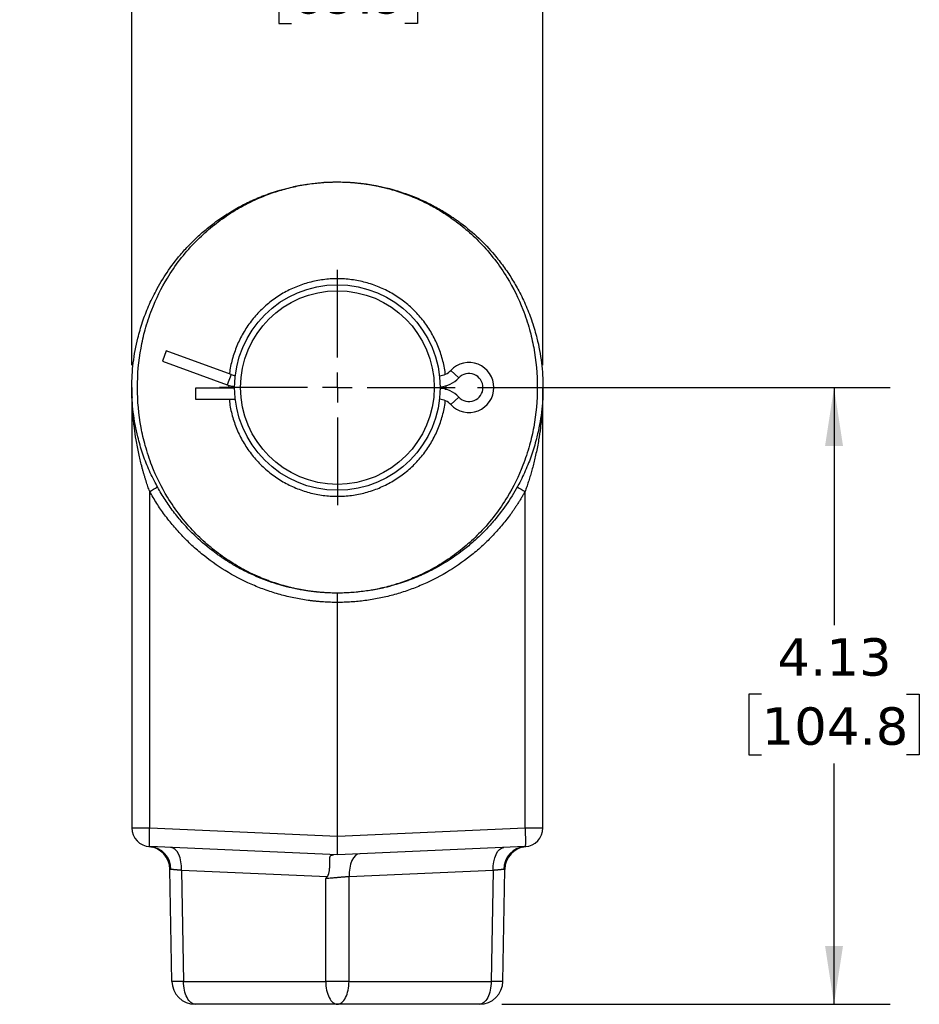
# Model space of a CAD drawing. Header units: inches. Extents: x 0 to 33, y 0 to 25.5.
# Tile 13 of 14: x 19.2 to 25.3, y 10.9 to 17.5. Entities that reach past the tile are written whole.
import ezdxf

# ---------------------------------------------------------------- set-up
doc = ezdxf.new("R2010")
doc.units = ezdxf.units.IN
doc.header["$LTSCALE"] = 3
doc.header["$MEASUREMENT"] = 0
doc.linetypes.add('SLD-Center', pattern=[0.75, 0.6, -0.05, 0.05, -0.05])
doc.linetypes.add('SLD-Solid', pattern=[0])
doc.layers.add('CENTER', color=40, linetype='SLD-Center')
doc.layers.add('DIMENSIONS', color=140, linetype='SLD-Solid', lineweight=25)
doc.styles.add('SLDTEXTSTYLE0', font='VERDANA.TTF')
doc.dimstyles.new('SLDDIMSTYLE2', dxfattribs={"dimtxt": 0.254883, "dimasz": 0.39, "dimexe": 0, "dimexo": 0.0625, "dimgap": 0.063721, "dimtad": 0, "dimtih": 1, "dimtoh": 1, "dimrnd": 1e-09, "dimzin": 12, "dimdsep": 46, "dimtxsty": 'SLDTEXTSTYLE0', "dimsah": 1, "dimcen": 0.09, "dimadec": 0, "dimazin": 3, "dimtfac": 1, "dimtmove": 0, "dimatfit": 0, "dimfxl": 0, "dimfrac": 2, "dimtolj": 1, "dimtzin": 12, "dimarcsym": 0})
doc.dimstyles.new('SLDDIMSTYLE3', dxfattribs={"dimtxt": 0.254883, "dimasz": 0.39, "dimexe": 0, "dimexo": 0.0625, "dimgap": 0.063721, "dimtad": 0, "dimtih": 1, "dimtoh": 1, "dimrnd": 1e-09, "dimzin": 12, "dimdsep": 46, "dimtxsty": 'SLDTEXTSTYLE0', "dimsah": 1, "dimcen": 0.09, "dimadec": 0, "dimazin": 3, "dimtfac": 1, "dimtofl": 0, "dimtmove": 0, "dimatfit": 3, "dimfxl": 0, "dimfrac": 2, "dimtolj": 1, "dimtzin": 12, "dimarcsym": 0})

# ---------------------------------------------------------------- blocks, each defined once
blk = doc.blocks.new('_D_4')
at = {"layer": 'DIMENSIONS'}
for p, q in [((22.3036, 14.9936), (25.0632, 14.9936)), ((24.6882, 14.9936), (24.6882, 13.4043)), ((24.2035, 12.9422), (24.1179, 12.9422)), ((24.1179, 12.9422), (24.1179, 12.5371)), ((25.173, 12.9422), (25.2586, 12.9422)), ((25.2586, 12.9422), (25.2586, 12.5371)), ((24.1179, 12.5371), (24.2035, 12.5371)), ((25.2586, 12.5371), (25.173, 12.5371)), ((24.6882, 10.8683), (24.6882, 12.48)), ((22.4669, 10.8683), (25.0632, 10.8683))]:
    blk.add_line(p, q, dxfattribs=at)
for points in [[(24.6882, 14.9936), (24.6282, 14.6036), (24.7482, 14.6036)], [(24.6882, 10.8683), (24.7482, 11.2583), (24.6282, 11.2583)]]:
    blk.add_solid(points, dxfattribs=at)
at = {"layer": 'DIMENSIONS', "char_height": 0.25, "attachment_point": 1, "style": 'SLDTEXTSTYLE0'}
for s, insert in [('4.13', (24.3095, 13.3168)), ('104.8', (24.2035, 12.8546))]:
    blk.add_mtext(s, dxfattribs=dict(at, insert=insert))
blk = doc.blocks.new('_D_5')
at = {"layer": 'DIMENSIONS'}
for p, q in [((19.9911, 15.1436), (19.9911, 18.2074)), ((22.7411, 15.1436), (22.7411, 18.2074)), ((19.9911, 17.8324), (19.2411, 17.8324)), ((21.0594, 17.8324), (20.9738, 17.8324)), ((20.9738, 17.8324), (20.9738, 17.4273)), ((21.8168, 17.8324), (21.9024, 17.8324)), ((21.9024, 17.8324), (21.9024, 17.4273)), ((22.7411, 17.8324), (23.4911, 17.8324)), ((20.9738, 17.4273), (21.0594, 17.4273)), ((21.9024, 17.4273), (21.8168, 17.4273))]:
    blk.add_line(p, q, dxfattribs=at)
for points in [[(19.9911, 17.8324), (19.6011, 17.8924), (19.6011, 17.7724)], [(22.7411, 17.8324), (23.1311, 17.7724), (23.1311, 17.8924)]]:
    blk.add_solid(points, dxfattribs=at)
at = {"layer": 'DIMENSIONS', "char_height": 0.25, "attachment_point": 1, "style": 'SLDTEXTSTYLE0'}
for s, insert in [('2.75', (21.0594, 18.207)), ('69.9', (21.0594, 17.7448))]:
    blk.add_mtext(s, dxfattribs=dict(at, insert=insert))
blk = doc.blocks.new('SW_CENTERMARKSYMBOL_0')
at = {"layer": 'CENTER', "color": 0}
for p, q in [((0, 0.2), (0, 0.7875)), ((0, 0), (0, 0.1)), ((-0.2, 0), (-0.7875, 0)), ((0, 0), (-0.1, 0)), ((0, 0), (0, -0.1)), ((0, 0), (0.1, 0)), ((0.2, 0), (0.7875, 0)), ((0, -0.2), (0, -0.7875))]:
    blk.add_line(p, q, dxfattribs=at)

msp = doc.modelspace()

# ---------------------------------------------------------------- linework, layer by layer
for p, q in [((21.3661, 16.3686), (21.3661, 16.3686)), ((20.5873, 16.1251), (20.6177, 16.1471)), ((20.6177, 16.1471), (20.629, 16.1544)), ((22.1103, 16.1498), (22.1145, 16.1471)), ((22.1145, 16.1471), (22.1167, 16.1456)), ((20.2212, 15.2384), (20.1962, 15.1696)), ((20.6548, 15.0805), (20.2212, 15.2384)), ((20.1962, 15.1696), (20.6298, 15.0118)), ((22.1777, 15.0578), (22.1244, 15.1079)), ((20.6548, 15.0805), (20.6298, 15.0118)), ((19.9911, 14.9936), (19.9911, 12.0483)), ((20.6786, 14.9886), (20.416, 14.9886)), ((20.416, 14.9886), (20.416, 14.9155)), ((20.6396, 15.0099), (20.6386, 14.9936)), ((20.6386, 14.9936), (20.6389, 14.9886)), ((22.0926, 14.9787), (22.0936, 14.9936)), ((22.0936, 14.9936), (22.0927, 15.0074)), ((22.7411, 12.0483), (22.7411, 14.9936)), ((20.416, 14.9155), (20.683, 14.9155)), ((22.1777, 14.9295), (22.1244, 14.8794)), ((20.1106, 12.0483), (20.1106, 14.2984)), ((22.6215, 12.0483), (22.6215, 14.2984)), ((21.3661, 13.6186), (21.3661, 13.6186)), ((21.3661, 11.9935), (21.3661, 13.5561)), ((19.9911, 12.0483), (20.1106, 12.0483)), ((20.1106, 12.0483), (21.3661, 11.9935)), ((21.3661, 11.9935), (22.6215, 12.0483)), ((22.6215, 12.0483), (22.7411, 12.0483)), ((20.1059, 11.9237), (20.1307, 11.9191)), ((21.3661, 11.8686), (20.1106, 11.9235)), ((22.6215, 11.9235), (21.3661, 11.8686)), ((22.6014, 11.9191), (22.6262, 11.9237)), ((20.259, 11.0219), (20.2459, 11.771)), ((21.2985, 11.7213), (20.3242, 11.7639)), ((20.3242, 11.7639), (20.3371, 11.0219)), ((22.408, 11.7639), (21.4442, 11.7218)), ((22.408, 11.7639), (22.3951, 11.0219)), ((22.4732, 11.0219), (22.4862, 11.771)), ((21.288, 11.7081), (21.2985, 11.7213)), ((21.288, 11.0219), (21.288, 11.7081)), ((21.4442, 11.0219), (21.4442, 11.7218)), ((20.3371, 11.0219), (21.288, 11.0219)), ((21.4442, 11.0219), (22.3951, 11.0219)), ((21.3661, 10.8683), (20.4152, 10.8683)), ((22.3169, 10.8683), (21.3661, 10.8683))]:
    msp.add_line(p, q)
at = {"flags": 128}
for points in [[(19.9921, 14.9398), (19.9922, 14.937), (19.9926, 14.9298), (19.9926, 14.928), (19.9927, 14.9278), (19.9927, 14.9277), (19.9927, 14.9277), (19.9927, 14.9277), (19.9927, 14.9277), (19.9927, 14.9277), (19.9927, 14.9277), (19.9927, 14.9277), (19.9927, 14.9277), (19.9927, 14.9277), (19.9927, 14.9277), (19.9927, 14.9277), (19.9926, 14.928), (19.9925, 14.9308), (19.9922, 14.9382), (19.9914, 14.9624), (19.9911, 14.9936)], [(20.3242, 11.7639), (20.3234, 11.7935), (20.3199, 11.822), (20.3137, 11.8482), (20.305, 11.8713), (20.2941, 11.8903), (20.2815, 11.9047), (20.2676, 11.9137), (20.2529, 11.9172)], [(21.5155, 11.8752), (21.5008, 11.8717), (21.4869, 11.8626), (21.4743, 11.8483), (21.4634, 11.8292), (21.4547, 11.8062), (21.4484, 11.7799), (21.4449, 11.7514), (21.4442, 11.7218)], [(22.408, 11.7639), (22.4087, 11.7935), (22.4123, 11.822), (22.4185, 11.8482), (22.4272, 11.8713), (22.4381, 11.8903), (22.4507, 11.9047), (22.4646, 11.9137), (22.4793, 11.9172)]]:
    msp.add_lwpolyline(points, dxfattribs=at)
for radius in [0.6875, 0.6475]:
    msp.add_circle((21.3661, 14.9936), radius)
for centre, radius, start, end in [((22.2461, 14.9936), 0.1669, 223.19193, 136.80807), ((22.041, 15.1861), 0.1144, 274.04278, 316.80807), ((22.2461, 14.9936), 0.0938, 223.19193, 136.80807), ((20.7046, 15.2174), 0.1456, 250, 261.55511), ((22.041, 15.1861), 0.1875, 273.83118, 316.80807), ((20.7046, 15.2174), 0.2188, 250, 263.17628), ((22.041, 14.8011), 0.1875, 43.19193, 86.16882), ((22.041, 14.8011), 0.1144, 43.19193, 85.95722), ((19.7833, 14.921), 0.7034, 297.73181, 302.63102), ((22.9489, 14.921), 0.7034, 237.36898, 242.26819), ((20.1161, 12.0483), 0.125, 180, 267.5), ((22.6161, 12.0483), 0.125, 272.5, 0), ((20.0897, 11.7683), 0.1562, 1, 84.61673), ((20.1007, 11.7715), 0.1523, 359.61108, 86.24911), ((22.6315, 11.7715), 0.1523, 93.75089, 180.38892), ((22.6425, 11.7683), 0.1563, 95.38327, 179), ((20.4152, 11.0246), 0.1563, 181, 270), ((22.3169, 11.0246), 0.1563, 270, 359)]:
    msp.add_arc(centre, radius, start, end)
for points, knots in [([(21.2257, 13.6264), (21.214, 13.6275), (21.1776, 13.6307), (21.1348, 13.638), (21.0975, 13.6451), (21.0784, 13.649), (21.0602, 13.653), (21.0428, 13.6571), (21.0262, 13.6613), (21.0105, 13.6654), (20.9955, 13.6695), (20.9376, 13.686), (20.8411, 13.72), (20.7441, 13.7662), (20.6853, 13.7988), (20.6595, 13.8139), (20.6344, 13.8294), (20.61, 13.8451), (20.5863, 13.861), (20.5634, 13.8771), (20.5062, 13.9192), (20.42, 13.9919), (20.3374, 14.0792), (20.2844, 14.1443), (20.2546, 14.1836), (20.2266, 14.2236), (20.2003, 14.2641), (20.1756, 14.305), (20.1418, 14.366), (20.102, 14.4486), (20.0614, 14.5546), (20.0247, 14.6807), (19.9978, 14.8272), (19.9877, 14.9936), (19.9978, 15.16), (20.0213, 15.2881), (20.0456, 15.3782), (20.0625, 15.4321), (20.0816, 15.4854), (20.103, 15.538), (20.1267, 15.5899), (20.1655, 15.6665), (20.2255, 15.7661), (20.2929, 15.8551), (20.3443, 15.9141), (20.3739, 15.9459), (20.4048, 15.9771), (20.437, 16.0076), (20.4704, 16.0372), (20.5051, 16.066), (20.5623, 16.1104), (20.6472, 16.1682), (20.7321, 16.2148), (20.7898, 16.2422), (20.8155, 16.2537), (20.8417, 16.2648), (20.8685, 16.2756), (20.8958, 16.2858), (20.9237, 16.2957), (20.9522, 16.305), (20.9948, 16.3179), (21.057, 16.3342), (21.1384, 16.351), (21.1966, 16.3576), (21.2251, 16.3608)], [0, 0, 0, 0, 0.008747, 0.027197, 0.032207, 0.037024, 0.041646, 0.046075, 0.050309, 0.05435, 0.058196, 0.061849, 0.09912, 0.134083, 0.141617, 0.149035, 0.156337, 0.163522, 0.17059, 0.177542, 0.184378, 0.223354, 0.261162, 0.27351, 0.285728, 0.297816, 0.309775, 0.321603, 0.333301, 0.361577, 0.389662, 0.417556, 0.459026, 0.500067, 0.541108, 0.582578, 0.596504, 0.610477, 0.624499, 0.638568, 0.652686, 0.666851, 0.702321, 0.73896, 0.749648, 0.760431, 0.77131, 0.782285, 0.793355, 0.80452, 0.815782, 0.847116, 0.88076, 0.887643, 0.894615, 0.901676, 0.908826, 0.916066, 0.923395, 0.930813, 0.93832, 0.956483, 0.978653, 1, 1, 1, 1]), ([(21.3661, 13.6186), (21.3583, 13.6187), (21.3427, 13.6188), (21.3191, 13.6194), (21.2954, 13.6205), (21.2715, 13.622), (21.2474, 13.6239), (21.2231, 13.6263), (21.1987, 13.6292), (21.1741, 13.6326), (21.1494, 13.6364), (21.1246, 13.6408), (21.0996, 13.6456), (21.0746, 13.651), (21.0494, 13.657), (21.0242, 13.6634), (20.9989, 13.6705), (20.9736, 13.678), (20.9482, 13.6862), (20.9228, 13.6949), (20.8974, 13.7042), (20.872, 13.7141), (20.8135, 13.7384), (20.7243, 13.7819), (20.6103, 13.8527), (20.5051, 13.9336), (20.369, 14.0616), (20.233, 14.2383), (20.1334, 14.4405), (20.0806, 14.5995), (20.0407, 14.7726), (20.0208, 14.9923), (20.0403, 15.2121), (20.0799, 15.3855), (20.1325, 15.5446), (20.232, 15.7473), (20.3679, 15.9244), (20.504, 16.0527), (20.6093, 16.1339), (20.7235, 16.2049), (20.8202, 16.2522), (20.8943, 16.2821), (20.9428, 16.2995), (20.9913, 16.3148), (21.0396, 16.3281), (21.0877, 16.3393), (21.1354, 16.3487), (21.1826, 16.3561), (21.2294, 16.3618), (21.2755, 16.3658), (21.321, 16.3682), (21.3511, 16.3685), (21.3661, 16.3686)], [0, 0, 0, 0, 0.0054731, 0.0109952, 0.0165664, 0.0221866, 0.0278556, 0.0335734, 0.0393399, 0.0451551, 0.0510187, 0.0569308, 0.0628912, 0.0688999, 0.0749566, 0.0810613, 0.0872138, 0.0934141, 0.099662, 0.1059573, 0.1123, 0.1186899, 0.1251268, 0.1568993, 0.1883297, 0.2194104, 0.2501345, 0.3195533, 0.374841, 0.407916, 0.4371948, 0.4996734, 0.5622337, 0.5915185, 0.6246245, 0.6799505, 0.7495287, 0.7802679, 0.8113836, 0.8428691, 0.8747169, 0.8869798, 0.8990705, 0.9109882, 0.922732, 0.9343008, 0.945694, 0.9569107, 0.9679503, 0.9788121, 0.9894955, 1, 1, 1, 1]), ([(21.2346, 16.362), (21.2379, 16.3624), (21.2814, 16.3681), (21.3254, 16.3684), (21.3661, 16.3686)], [0, 0, 0, 0, 0.075359, 1, 1, 1, 1]), ([(21.3661, 16.3686), (21.3739, 16.3686), (21.3895, 16.3685), (21.413, 16.3679), (21.4368, 16.3668), (21.4607, 16.3653), (21.4848, 16.3634), (21.5091, 16.361), (21.5335, 16.3581), (21.5581, 16.3547), (21.5828, 16.3509), (21.6076, 16.3465), (21.6325, 16.3416), (21.6576, 16.3362), (21.6827, 16.3303), (21.708, 16.3238), (21.7332, 16.3168), (21.7586, 16.3092), (21.7839, 16.3011), (21.8093, 16.2924), (21.8347, 16.283), (21.8601, 16.2731), (21.9187, 16.2489), (22.0078, 16.2054), (22.1219, 16.1346), (22.2271, 16.0536), (22.3632, 15.9257), (22.4991, 15.7489), (22.5987, 15.5467), (22.6516, 15.3878), (22.6915, 15.2147), (22.7114, 14.9949), (22.6918, 14.7751), (22.6522, 14.6018), (22.5996, 14.4427), (22.5002, 14.24), (22.3643, 14.0628), (22.2282, 13.9345), (22.1229, 13.8534), (22.0087, 13.7823), (21.912, 13.7351), (21.8379, 13.7052), (21.7893, 13.6877), (21.7408, 13.6724), (21.6925, 13.6592), (21.6445, 13.6479), (21.5968, 13.6386), (21.5495, 13.6311), (21.5028, 13.6254), (21.4566, 13.6215), (21.4111, 13.6191), (21.381, 13.6188), (21.3661, 13.6186)], [0, 0, 0, 0, 0.005473, 0.010995, 0.016566, 0.022187, 0.027856, 0.033573, 0.03934, 0.045155, 0.051019, 0.056931, 0.062891, 0.0689, 0.074957, 0.081061, 0.087214, 0.093414, 0.099662, 0.105957, 0.1123, 0.11869, 0.125127, 0.156899, 0.18833, 0.21941, 0.250135, 0.319553, 0.374841, 0.407916, 0.437195, 0.499673, 0.562234, 0.591519, 0.624624, 0.67995, 0.749529, 0.780268, 0.811384, 0.842869, 0.874717, 0.88698, 0.899071, 0.910988, 0.922732, 0.934301, 0.945694, 0.956911, 0.96795, 0.978812, 0.989496, 1, 1, 1, 1]), ([(21.3661, 16.3686), (21.3969, 16.3683), (21.4386, 16.3679), (21.4799, 16.3635), (21.4907, 16.3624)], [0, 0, 0, 0, 0.740984, 1, 1, 1, 1]), ([(21.5064, 16.3608), (21.5181, 16.3598), (21.5546, 16.3565), (21.5974, 16.3493), (21.6347, 16.3422), (21.6537, 16.3383), (21.6719, 16.3342), (21.6893, 16.3301), (21.7059, 16.326), (21.7217, 16.3219), (21.7367, 16.3178), (21.7946, 16.3012), (21.8911, 16.2673), (21.9881, 16.221), (22.0468, 16.1884), (22.0727, 16.1733), (22.0978, 16.1579), (22.1222, 16.1422), (22.1458, 16.1263), (22.1688, 16.1101), (22.226, 16.0681), (22.3122, 15.9954), (22.3948, 15.9081), (22.4478, 15.843), (22.4775, 15.8036), (22.5056, 15.7637), (22.5319, 15.7232), (22.5565, 15.6823), (22.5904, 15.6213), (22.6302, 15.5387), (22.6707, 15.4326), (22.7075, 15.3066), (22.7344, 15.16), (22.7444, 14.9936), (22.7344, 14.8272), (22.7109, 14.6992), (22.6866, 14.609), (22.6697, 14.5552), (22.6506, 14.5019), (22.6291, 14.4492), (22.6055, 14.3974), (22.5667, 14.3208), (22.5067, 14.2212), (22.4393, 14.1321), (22.3879, 14.0732), (22.3582, 14.0413), (22.3273, 14.0101), (22.2952, 13.9797), (22.2617, 13.95), (22.227, 13.9212), (22.1699, 13.8769), (22.085, 13.8191), (22.0001, 13.7725), (21.9424, 13.7451), (21.9167, 13.7336), (21.8905, 13.7224), (21.8637, 13.7117), (21.8363, 13.7014), (21.8084, 13.6916), (21.78, 13.6823), (21.7374, 13.6694), (21.6751, 13.6531), (21.5938, 13.6362), (21.5356, 13.6297), (21.5071, 13.6265)], [0, 0, 0, 0, 0.008747, 0.027197, 0.032207, 0.037024, 0.041646, 0.046075, 0.050309, 0.05435, 0.058196, 0.061849, 0.09912, 0.134083, 0.141617, 0.149035, 0.156337, 0.163522, 0.17059, 0.177542, 0.184378, 0.223354, 0.261162, 0.27351, 0.285728, 0.297816, 0.309775, 0.321603, 0.333301, 0.361577, 0.389662, 0.417556, 0.459025, 0.500067, 0.541108, 0.582578, 0.596504, 0.610477, 0.624499, 0.638568, 0.652686, 0.666851, 0.702321, 0.73896, 0.749648, 0.760431, 0.77131, 0.782285, 0.793355, 0.80452, 0.815782, 0.847116, 0.88076, 0.887643, 0.894615, 0.901676, 0.908826, 0.916066, 0.923395, 0.930813, 0.93832, 0.956483, 0.978653, 1, 1, 1, 1]), ([(22.0877, 15.0829), (22.0876, 15.0848), (22.0855, 15.1184), (22.0699, 15.1824), (22.0404, 15.2729), (21.9979, 15.3584), (21.9449, 15.4378), (21.882, 15.5095), (21.8102, 15.5725), (21.7309, 15.6255), (21.6453, 15.6677), (21.5549, 15.6984), (21.4613, 15.717), (21.3661, 15.7232), (21.2709, 15.717), (21.1773, 15.6984), (21.0869, 15.6677), (21.0013, 15.6255), (20.9219, 15.5725), (20.8502, 15.5095), (20.7872, 15.4378), (20.7343, 15.3584), (20.6918, 15.2729), (20.6622, 15.1824), (20.6467, 15.1188), (20.6446, 15.0857), (20.6445, 15.0843)], [0, 0, 0, 0, 0.00269, 0.047929, 0.093168, 0.138407, 0.183646, 0.228885, 0.274124, 0.319362, 0.364601, 0.40984, 0.455079, 0.500318, 0.545557, 0.590796, 0.636035, 0.681274, 0.726513, 0.771752, 0.81699, 0.862229, 0.907468, 0.952707, 0.997946, 1, 1, 1, 1]), ([(20.1106, 14.2984), (20.1086, 14.3039), (20.1045, 14.3152), (20.0984, 14.3325), (20.0924, 14.3503), (20.0863, 14.3688), (20.0803, 14.3878), (20.0743, 14.4074), (20.0684, 14.4277), (20.0626, 14.4485), (20.0516, 14.4898), (20.0362, 14.5548), (20.0199, 14.6399), (20.0069, 14.7289), (19.9997, 14.798), (19.9955, 14.8534), (19.9933, 14.8935), (19.9915, 14.9411), (19.9912, 14.9753), (19.9911, 14.9936)], [0, 0, 0, 0, 0.02458, 0.049955, 0.076127, 0.103098, 0.130869, 0.159443, 0.188819, 0.219, 0.249986, 0.367983, 0.500177, 0.616546, 0.749803, 0.796422, 0.853661, 0.921521, 1, 1, 1, 1]), ([(19.9918, 14.9504), (19.9918, 14.9504), (19.9918, 14.9504), (19.9918, 14.9504), (19.9918, 14.9504), (19.9918, 14.9501), (19.9918, 14.9482), (19.9919, 14.9447), (19.9921, 14.9414), (19.9921, 14.9398)], [0, 0, 0, 0, 0.000067, 0.000187, 0.0012, 0.009233, 0.064777, 0.556081, 1, 1, 1, 1]), ([(22.7411, 14.9936), (22.741, 14.9842), (22.741, 14.9658), (22.7404, 14.9392), (22.7397, 14.9145), (22.7387, 14.8916), (22.7376, 14.8707), (22.7364, 14.8515), (22.7352, 14.8343), (22.7319, 14.7923), (22.7253, 14.7289), (22.7123, 14.6399), (22.696, 14.5548), (22.6792, 14.4842), (22.6651, 14.4322), (22.6545, 14.396), (22.6436, 14.3617), (22.6328, 14.3293), (22.6252, 14.3085), (22.6215, 14.2984)], [0, 0, 0, 0, 0.040567, 0.07848, 0.113737, 0.14634, 0.176287, 0.20358, 0.228218, 0.250201, 0.383456, 0.499828, 0.63202, 0.75002, 0.805213, 0.8578, 0.907788, 0.955185, 1, 1, 1, 1]), ([(20.6437, 14.9155), (20.644, 14.9099), (20.6461, 14.8726), (20.6621, 14.8049), (20.6918, 14.7144), (20.7343, 14.6289), (20.7873, 14.5495), (20.8502, 14.4777), (20.9219, 14.4148), (21.0013, 14.3618), (21.0869, 14.3196), (21.1773, 14.2889), (21.2709, 14.2703), (21.3661, 14.2641), (21.4613, 14.2703), (21.5549, 14.2889), (21.6453, 14.3196), (21.7309, 14.3618), (21.8102, 14.4148), (21.882, 14.4777), (21.9449, 14.5495), (21.9979, 14.6289), (22.0404, 14.7144), (22.0699, 14.8049), (22.0855, 14.8688), (22.0876, 14.9023), (22.0877, 14.9041)], [0, 0, 0, 0, 0.007973, 0.052948, 0.097924, 0.1429, 0.187876, 0.232851, 0.277827, 0.322803, 0.367779, 0.412755, 0.45773, 0.502706, 0.547682, 0.592658, 0.637633, 0.682609, 0.727585, 0.772561, 0.817536, 0.862512, 0.907488, 0.952464, 0.997439, 1, 1, 1, 1]), ([(21.3661, 13.5561), (21.3584, 13.5562), (21.3429, 13.5563), (21.3198, 13.5569), (21.2966, 13.5579), (21.2735, 13.5592), (21.2504, 13.561), (21.2274, 13.563), (21.2044, 13.5655), (21.1576, 13.5713), (21.0873, 13.5829), (20.9941, 13.6047), (20.9019, 13.6329), (20.7807, 13.6791), (20.635, 13.7524), (20.5006, 13.8447), (20.4016, 13.9287), (20.3325, 13.9959), (20.2684, 14.067), (20.2196, 14.129), (20.1834, 14.1801), (20.1578, 14.2187), (20.1334, 14.258), (20.1182, 14.2849), (20.1106, 14.2984)], [0, 0, 0, 0, 0.01516, 0.030309, 0.04545, 0.060588, 0.075726, 0.090869, 0.106019, 0.121182, 0.183391, 0.245612, 0.308958, 0.372314, 0.500103, 0.627877, 0.691202, 0.754537, 0.816715, 0.878903, 0.909192, 0.93945, 0.969709, 1, 1, 1, 1]), ([(22.6215, 14.2984), (22.6178, 14.2916), (22.6102, 14.2781), (22.5985, 14.2582), (22.5865, 14.2384), (22.5742, 14.2188), (22.5616, 14.1994), (22.5486, 14.1802), (22.5354, 14.1612), (22.5078, 14.123), (22.4637, 14.067), (22.3997, 13.9959), (22.3306, 13.9287), (22.2316, 13.8447), (22.0972, 13.7524), (21.9515, 13.6791), (21.8302, 13.6329), (21.7381, 13.6047), (21.6448, 13.5829), (21.567, 13.57), (21.5048, 13.5629), (21.4587, 13.5591), (21.4124, 13.5567), (21.3815, 13.5563), (21.3661, 13.5561)], [0, 0, 0, 0, 0.015149, 0.030287, 0.045418, 0.060546, 0.075674, 0.090806, 0.105948, 0.121101, 0.183275, 0.245466, 0.308788, 0.372127, 0.499901, 0.627689, 0.691033, 0.754392, 0.816599, 0.878822, 0.909129, 0.939407, 0.969687, 1, 1, 1, 1]), ([(21.3661, 13.5561), (21.3661, 13.5578), (21.3661, 13.5613), (21.3661, 13.5664), (21.3661, 13.5717), (21.3661, 13.5769), (21.3661, 13.582), (21.3661, 13.587), (21.3661, 13.5917), (21.3661, 13.5962), (21.3661, 13.6018), (21.3661, 13.6082), (21.3661, 13.6135), (21.3661, 13.6167), (21.3661, 13.6183), (21.3661, 13.6185), (21.3661, 13.6186)], [0, 0, 0, 0, 0.0518164, 0.1049694, 0.1593186, 0.2146992, 0.2709251, 0.327791, 0.3850768, 0.4425525, 0.4999836, 0.6149101, 0.7494277, 0.8361913, 0.9198879, 1, 1, 1, 1]), ([(20.1106, 11.9235), (20.1105, 11.9235), (20.1103, 11.9236), (20.1101, 11.9241), (20.1098, 11.9249), (20.1097, 11.9259), (20.1095, 11.9271), (20.1093, 11.9284), (20.1092, 11.9297), (20.1091, 11.931), (20.1089, 11.9342), (20.1086, 11.9401), (20.1084, 11.9498), (20.1084, 11.9634), (20.1085, 11.9807), (20.109, 12.0001), (20.1093, 12.0145), (20.1097, 12.0261), (20.1101, 12.0351), (20.1104, 12.0427), (20.1105, 12.0465), (20.1106, 12.0483)], [0, 0, 0, 0, 0.035199, 0.068271, 0.099214, 0.128029, 0.154715, 0.179273, 0.201703, 0.222004, 0.240177, 0.340374, 0.427041, 0.50017, 0.652712, 0.759881, 0.831907, 0.883422, 0.942666, 0.971583, 1, 1, 1, 1]), ([(21.3661, 11.8686), (21.3661, 11.8687), (21.3661, 11.8687), (21.3661, 11.8693), (21.3661, 11.8702), (21.3661, 11.8715), (21.3661, 11.8731), (21.3661, 11.8751), (21.3661, 11.8774), (21.3661, 11.8799), (21.3661, 11.8828), (21.3661, 11.8859), (21.3661, 11.8893), (21.3661, 11.8929), (21.3661, 11.8968), (21.3661, 11.9009), (21.3661, 11.9064), (21.3661, 11.9138), (21.3661, 11.9232), (21.3661, 11.9335), (21.3661, 11.9444), (21.3661, 11.956), (21.3661, 11.9682), (21.3661, 11.9807), (21.3661, 11.9892), (21.3661, 11.9935)], [0, 0, 0, 0, 0.035057, 0.069867, 0.104431, 0.138748, 0.17282, 0.206646, 0.240226, 0.273562, 0.306653, 0.339499, 0.372101, 0.404459, 0.436573, 0.468444, 0.500072, 0.559556, 0.619896, 0.681092, 0.743148, 0.806065, 0.869845, 0.934489, 1, 1, 1, 1]), ([(22.6215, 12.0483), (22.6222, 12.032), (22.6228, 12.0157), (22.6236, 11.9855), (22.6238, 11.9717), (22.6238, 11.9486), (22.6236, 11.9393), (22.6228, 11.9268), (22.6222, 11.9235), (22.6215, 11.9235)], [0, 0, 0, 0, 0.25, 0.25, 0.5, 0.5, 0.75, 0.75, 1, 1, 1, 1]), ([(21.2985, 11.7213), (21.2991, 11.7222), (21.3004, 11.724), (21.3022, 11.727), (21.304, 11.7305), (21.3056, 11.7344), (21.3071, 11.7387), (21.3086, 11.7435), (21.3102, 11.7498), (21.3118, 11.7576), (21.3133, 11.767), (21.3145, 11.7779), (21.3154, 11.7902), (21.3159, 11.8072), (21.3157, 11.8227), (21.3155, 11.8357), (21.3155, 11.8446), (21.3161, 11.8517), (21.3175, 11.8577), (21.3201, 11.862), (21.324, 11.8647), (21.3288, 11.8663), (21.3341, 11.8671), (21.3384, 11.8674), (21.3406, 11.8675)], [0, 0, 0, 0, 0.01353, 0.028353, 0.044589, 0.062343, 0.081708, 0.102767, 0.125596, 0.163491, 0.205108, 0.250596, 0.309612, 0.375123, 0.499823, 0.562335, 0.624896, 0.693492, 0.749453, 0.815723, 0.874813, 0.916996, 0.958561, 1, 1, 1, 1]), ([(20.253, 11.7704), (20.2522, 11.7705), (20.2508, 11.7706), (20.2493, 11.7707), (20.2483, 11.7708), (20.2472, 11.771), (20.2462, 11.7711), (20.246, 11.7711), (20.2459, 11.771)], [0, 0, 0, 0, 0.175273, 0.317039, 0.425293, 0.500034, 0.764958, 1, 1, 1, 1]), ([(20.3242, 11.7639), (20.3219, 11.7641), (20.3175, 11.7645), (20.3111, 11.7651), (20.305, 11.7657), (20.2992, 11.7663), (20.2937, 11.7668), (20.2884, 11.7673), (20.2835, 11.7678), (20.2789, 11.7682), (20.2745, 11.7686), (20.2705, 11.7689), (20.2668, 11.7693), (20.2634, 11.7696), (20.2603, 11.7698), (20.2576, 11.7701), (20.2551, 11.7703), (20.2537, 11.7704), (20.253, 11.7704)], [0, 0, 0, 0, 0.066777, 0.132978, 0.198603, 0.263654, 0.328132, 0.392039, 0.455375, 0.518143, 0.580344, 0.641979, 0.70305, 0.763558, 0.823506, 0.882894, 0.941725, 1, 1, 1, 1]), ([(22.4792, 11.7704), (22.4784, 11.7704), (22.4768, 11.7702), (22.4738, 11.77), (22.4705, 11.7697), (22.4668, 11.7694), (22.4627, 11.769), (22.4582, 11.7686), (22.4533, 11.7682), (22.448, 11.7677), (22.4423, 11.7672), (22.4362, 11.7666), (22.4297, 11.766), (22.4228, 11.7653), (22.4156, 11.7646), (22.4105, 11.7641), (22.408, 11.7639)], [0, 0, 0, 0, 0.066646, 0.134017, 0.202118, 0.27095, 0.340515, 0.410817, 0.481858, 0.553639, 0.626163, 0.699432, 0.773449, 0.848214, 0.923731, 1, 1, 1, 1]), ([(22.4862, 11.771), (22.4862, 11.7711), (22.4861, 11.7711), (22.4856, 11.771), (22.4845, 11.7709), (22.4827, 11.7707), (22.4805, 11.7705), (22.4792, 11.7704)], [0, 0, 0, 0, 0.153388, 0.320067, 0.500053, 0.683014, 1, 1, 1, 1]), ([(21.3661, 11.7154), (21.3639, 11.7152), (21.3589, 11.7148), (21.3507, 11.714), (21.3407, 11.7131), (21.3293, 11.7121), (21.3164, 11.7109), (21.3023, 11.7095), (21.2929, 11.7086), (21.288, 11.7081)], [0, 0, 0, 0, 0.080558, 0.181888, 0.303987, 0.446852, 0.610479, 0.794864, 1, 1, 1, 1]), ([(21.4442, 11.7218), (21.442, 11.7216), (21.4377, 11.7213), (21.4309, 11.7208), (21.4237, 11.7202), (21.4163, 11.7196), (21.4086, 11.719), (21.4005, 11.7183), (21.3923, 11.7176), (21.3837, 11.7169), (21.375, 11.7162), (21.3691, 11.7156), (21.3661, 11.7154)], [0, 0, 0, 0, 0.090429, 0.182981, 0.277659, 0.374464, 0.473396, 0.574456, 0.677646, 0.782966, 0.890417, 1, 1, 1, 1]), ([(20.3371, 11.0219), (20.3135, 11.0216), (20.2936, 11.0214), (20.2663, 11.0214), (20.259, 11.0216), (20.259, 11.0219)], [0, 0, 0, 0, 0.5, 0.5, 1, 1, 1, 1]), ([(20.4152, 10.8683), (20.4051, 10.8683), (20.395, 10.8723), (20.3763, 10.8876), (20.3677, 10.899), (20.3533, 10.9273), (20.3474, 10.9443), (20.3395, 10.9815), (20.3373, 11.0016), (20.3371, 11.0219)], [0, 0, 0, 0, 0.25, 0.25, 0.5, 0.5, 0.75, 0.75, 1, 1, 1, 1]), ([(21.288, 11.0219), (21.2881, 11.0016), (21.2903, 10.9815), (21.2983, 10.9443), (21.3041, 10.9273), (21.3185, 10.899), (21.3271, 10.8876), (21.3459, 10.8723), (21.356, 10.8683), (21.3661, 10.8683)], [0, 0, 0, 0, 0.25, 0.25, 0.5, 0.5, 0.75, 0.75, 1, 1, 1, 1]), ([(21.3661, 10.8683), (21.3762, 10.8683), (21.3863, 10.8723), (21.405, 10.8876), (21.4136, 10.899), (21.4281, 10.9273), (21.4339, 10.9443), (21.4419, 10.9815), (21.444, 11.0016), (21.4442, 11.0219)], [0, 0, 0, 0, 0.25, 0.25, 0.5, 0.5, 0.75, 0.75, 1, 1, 1, 1]), ([(22.3951, 11.0219), (22.3949, 11.0016), (22.3927, 10.9815), (22.3847, 10.9443), (22.3789, 10.9273), (22.3645, 10.899), (22.3559, 10.8876), (22.3372, 10.8723), (22.3271, 10.8683), (22.3169, 10.8683)], [0, 0, 0, 0, 0.25, 0.25, 0.5, 0.5, 0.75, 0.75, 1, 1, 1, 1]), ([(22.4732, 11.0219), (22.4732, 11.0216), (22.4659, 11.0214), (22.4386, 11.0214), (22.4187, 11.0216), (22.3951, 11.0219)], [0, 0, 0, 0, 0.5, 0.5, 1, 1, 1, 1])]:
    msp.add_open_spline(points, degree=3, knots=knots)
for points in [[(21.3661, 11.0214), (21.3388, 11.0214), (21.3116, 11.0216), (21.288, 11.0219)], [(21.4442, 11.0219), (21.4206, 11.0216), (21.3933, 11.0214), (21.3661, 11.0214)]]:
    msp.add_open_spline(points, degree=3)

# ---------------------------------------------------------------- block references
at = {"layer": 'CENTER'}
msp.add_blockref('SW_CENTERMARKSYMBOL_0', (21.3661, 14.9936), dxfattribs=at)

# ---------------------------------------------------------------- dimensions: what is measured, and where the dimension line sits
at = {"layer": 'DIMENSIONS'}
dim = msp.add_linear_dim(base=(19.9911, 17.8324), p1=(22.7411, 14.9936), p2=(19.9911, 14.9936), dimstyle='SLDDIMSTYLE2', dxfattribs=at)
dim.commit()
dim.dimension.update_dxf_attribs({"geometry": '_D_5', "text_midpoint": (21.4381, 17.8324), "dimtype": 160})
dim = msp.add_linear_dim(base=(24.6882, 14.9936), p1=(22.3169, 10.8683), p2=(22.1536, 14.9936), angle=90, dimstyle='SLDDIMSTYLE3', dxfattribs=at)
dim.commit()
dim.dimension.update_dxf_attribs({"geometry": '_D_4', "text_midpoint": (24.6882, 12.9422), "dimtype": 160})

doc.saveas('drawing.dxf')
